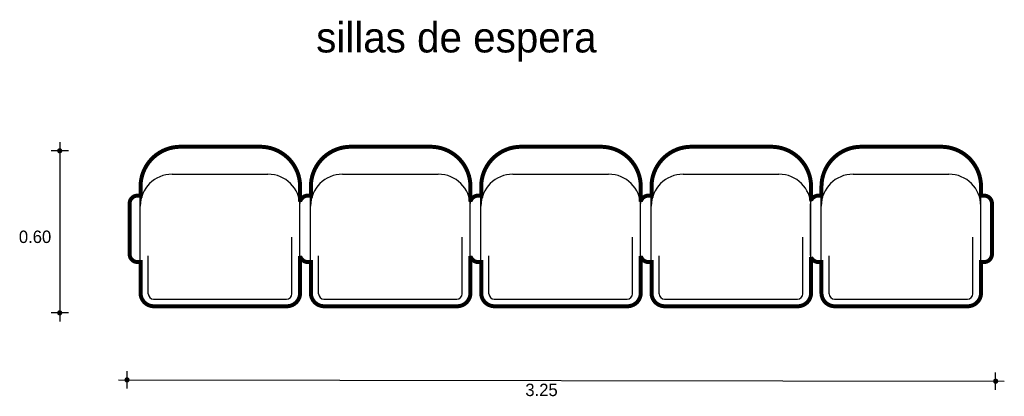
# Model space of a CAD drawing. Extents: x -0.46 to 3.24, y -1.66 to -0.24.
import ezdxf

# ---------------------------------------------------------------- set-up
doc = ezdxf.new("R2010")
doc.units = 0
doc.header["$MEASUREMENT"] = 0
for name, color, linetype in [('BORDE', 2, 'CONTINUOUS'), ('COTAS', 6, 'CONTINUOUS'), ('DIBUJO', 5, 'CONTINUOUS'), ('TEXTO', 4, 'CONTINUOUS')]:
    doc.layers.add(name, color=color, linetype=linetype)

msp = doc.modelspace()

# ---------------------------------------------------------------- linework, layer by layer
at = {"layer": 'BORDE', "const_width": 0.015}
msp.add_lwpolyline([(-0.0028, -1.1532), (-0.0139, -1.1532), (-0.0028, -1.1532), (-0.0028, -1.2694, 0.414214), (0.0472, -1.3194), (0.5472, -1.3194, 0.414214), (0.5972, -1.2694), (0.5972, -1.1301, 0.347328), (0.6264, -1.1532), (0.6376, -1.1532), (0.6376, -1.2694, 0.414214), (0.6876, -1.3194), (1.1876, -1.3194, 0.414214), (1.2376, -1.2694), (1.2376, -1.1301, 0.347327), (1.2668, -1.1532), (1.278, -1.1532), (1.278, -1.2694, 0.414214), (1.328, -1.3194), (1.828, -1.3194, 0.414214), (1.878, -1.2694), (1.878, -1.1301, 0.347327), (1.9072, -1.1532), (1.9184, -1.1532), (1.9184, -1.2694, 0.414214), (1.9684, -1.3194), (2.4684, -1.3194, 0.414214), (2.5184, -1.2694), (2.5184, -1.1345, 0.305253), (2.5462, -1.1532), (2.5574, -1.1532), (2.5574, -1.2694, 0.414214), (2.6074, -1.3194), (3.1074, -1.3194, 0.414214), (3.1574, -1.2694), (3.1574, -1.1532), (3.1686, -1.1532, 0.414214), (3.1986, -1.1232), (3.1986, -0.9332, 0.414214), (3.1686, -0.9032), (3.1574, -0.9032), (3.1574, -0.8694, 0.414214), (3.0074, -0.7194), (2.7074, -0.7194, 0.414214), (2.5574, -0.8694), (2.5574, -0.9032), (2.5462, -0.9032, 0.305253), (2.5184, -0.9219), (2.5184, -0.8694, 0.414214), (2.3684, -0.7194), (2.0684, -0.7194, 0.414214), (1.9184, -0.8694), (1.9184, -0.9032), (1.9072, -0.9032, 0.347327), (1.878, -0.9262), (1.878, -0.8694, 0.414214), (1.728, -0.7194), (1.428, -0.7194, 0.414214), (1.278, -0.8694), (1.278, -0.9032), (1.2668, -0.9032, 0.347327), (1.2376, -0.9262), (1.2376, -0.8694, 0.414214), (1.0876, -0.7194), (0.7876, -0.7194, 0.414214), (0.6376, -0.8694), (0.6376, -0.9032), (0.6264, -0.9032, 0.347328), (0.5972, -0.9262), (0.5972, -0.8694, 0.414214), (0.4472, -0.7194), (0.1472, -0.7194, 0.414214), (-0.0028, -0.8694), (-0.0028, -0.9032), (-0.0139, -0.9032, 0.414214), (-0.0439, -0.9332), (-0.0439, -1.1232, 0.414214), (-0.0139, -1.1532)], format="xyb", dxfattribs=at)
at = {"layer": 'COTAS'}
for p, q in [((-0.3066, -0.7022), (-0.3066, -1.3769)), ((-0.2742, -0.7347), (-0.3391, -0.7347)), ((-0.2742, -1.3444), (-0.3391, -1.3444)), ((-0.0536, -1.629), (-0.0536, -1.5641)), ((3.2124, -1.6339), (3.2124, -1.5689)), ((-0.0861, -1.5965), (3.2449, -1.6014))]:
    msp.add_line(p, q, dxfattribs=at)
at = {"layer": 'COTAS', "const_width": 0.00974}
for points in [[(-0.3115, -0.7347, 1), (-0.3018, -0.7347, 1)], [(-0.3115, -1.3444, 1), (-0.3018, -1.3444, 1)], [(-0.0585, -1.5965, 1), (-0.0488, -1.5965, 1)], [(3.2076, -1.6014, 1), (3.2173, -1.6014, 1)]]:
    msp.add_lwpolyline(points, format="xyb", close=True, dxfattribs=at)
at = {"layer": 'DIBUJO'}
for p, q in [((0.1463, -0.7226), (0.4463, -0.7226)), ((0.7867, -0.7226), (1.0867, -0.7226)), ((1.4271, -0.7226), (1.7271, -0.7226)), ((2.0675, -0.7226), (2.3675, -0.7226)), ((2.7065, -0.7226), (3.0065, -0.7226)), ((0.1163, -0.8226), (0.4763, -0.8226)), ((0.7567, -0.8226), (1.1167, -0.8226)), ((1.3971, -0.8226), (1.7571, -0.8226)), ((2.0375, -0.8226), (2.3975, -0.8226)), ((2.6765, -0.8226), (3.0365, -0.8226)), ((-0.0037, -1.2726), (-0.0037, -0.8726)), ((0.5963, -1.2726), (0.5963, -0.8726)), ((0.6367, -1.2726), (0.6367, -0.8726)), ((1.2367, -1.2726), (1.2367, -0.8726)), ((1.2771, -1.2726), (1.2771, -0.8726)), ((1.8771, -1.2726), (1.8771, -0.8726)), ((1.9175, -1.2726), (1.9175, -0.8726)), ((2.5175, -1.2726), (2.5175, -0.8726)), ((2.5565, -1.2726), (2.5565, -0.8726)), ((3.1565, -1.2726), (3.1565, -0.8726)), ((-0.0149, -0.9064), (-0.0037, -0.9064)), ((0.6255, -0.9064), (0.6367, -0.9064)), ((1.2659, -0.9064), (1.2771, -0.9064)), ((1.9063, -0.9064), (1.9175, -0.9064)), ((2.5453, -0.9064), (2.5565, -0.9064)), ((3.1677, -0.9064), (3.1565, -0.9064)), ((-0.0449, -0.9364), (-0.0449, -1.1264)), ((0.5955, -0.9364), (0.5955, -1.1264)), ((1.2359, -0.9364), (1.2359, -1.1264)), ((1.8763, -0.9364), (1.8763, -1.1264)), ((2.5153, -0.9364), (2.5153, -1.1264)), ((3.1977, -0.9364), (3.1977, -1.1264)), ((0.5663, -1.2726), (0.5663, -1.0601)), ((1.2067, -1.2726), (1.2067, -1.0601)), ((1.8471, -1.2726), (1.8471, -1.0601)), ((2.4875, -1.2726), (2.4875, -1.0601)), ((3.1265, -1.2726), (3.1265, -1.0601)), ((0.0263, -1.2726), (0.0263, -1.1296)), ((0.6667, -1.2726), (0.6667, -1.1296)), ((1.3071, -1.2726), (1.3071, -1.1296)), ((1.9475, -1.2726), (1.9475, -1.1296)), ((2.5865, -1.2726), (2.5865, -1.1296)), ((-0.0149, -1.1564), (-0.0037, -1.1564)), ((-0.0149, -1.1564), (-0.0037, -1.1564)), ((0.6255, -1.1564), (0.6367, -1.1564)), ((0.6255, -1.1564), (0.6367, -1.1564)), ((1.2659, -1.1564), (1.2771, -1.1564)), ((1.2659, -1.1564), (1.2771, -1.1564)), ((1.9063, -1.1564), (1.9175, -1.1564)), ((1.9063, -1.1564), (1.9175, -1.1564)), ((2.5453, -1.1564), (2.5565, -1.1564)), ((2.5453, -1.1564), (2.5565, -1.1564)), ((3.1677, -1.1564), (3.1565, -1.1564)), ((3.1677, -1.1564), (3.1565, -1.1564)), ((0.0463, -1.2926), (0.5463, -1.2926)), ((0.6867, -1.2926), (1.1867, -1.2926)), ((1.3271, -1.2926), (1.8271, -1.2926)), ((1.9675, -1.2926), (2.4675, -1.2926)), ((2.6065, -1.2926), (3.1065, -1.2926)), ((0.0463, -1.3226), (0.5463, -1.3226)), ((0.6867, -1.3226), (1.1867, -1.3226)), ((1.3271, -1.3226), (1.8271, -1.3226)), ((1.9675, -1.3226), (2.4675, -1.3226)), ((2.6065, -1.3226), (3.1065, -1.3226))]:
    msp.add_line(p, q, dxfattribs=at)
for centre, radius, start, end in [((0.1463, -0.8726), 0.15, 90, 180), ((0.4463, -0.8726), 0.15, 0, 90), ((0.7867, -0.8726), 0.15, 90, 180), ((1.0867, -0.8726), 0.15, 0, 90), ((1.4271, -0.8726), 0.15, 90, 180), ((1.7271, -0.8726), 0.15, 0, 90), ((2.0675, -0.8726), 0.15, 90, 180), ((2.3675, -0.8726), 0.15, 0, 90), ((2.7065, -0.8726), 0.15, 90, 180), ((3.0065, -0.8726), 0.15, 0, 90), ((0.1163, -0.9426), 0.12, 90, 180), ((0.4763, -0.9426), 0.12, 0, 90), ((0.7567, -0.9426), 0.12, 90, 180), ((1.1167, -0.9426), 0.12, 0, 90), ((1.3971, -0.9426), 0.12, 90, 180), ((1.7571, -0.9426), 0.12, 0, 90), ((2.0375, -0.9426), 0.12, 90, 180), ((2.3975, -0.9426), 0.12, 0, 90), ((2.6765, -0.9426), 0.12, 90, 180), ((3.0365, -0.9426), 0.12, 0, 90), ((-0.0149, -0.9364), 0.03, 90, 180), ((0.6255, -0.9364), 0.03, 90, 180), ((1.2659, -0.9364), 0.03, 90, 180), ((1.9063, -0.9364), 0.03, 90, 180), ((2.5453, -0.9364), 0.03, 90, 180), ((3.1677, -0.9364), 0.03, 0, 90), ((-0.0149, -1.1264), 0.03, 180, 270), ((0.6255, -1.1264), 0.03, 180, 270), ((1.2659, -1.1264), 0.03, 180, 270), ((1.9063, -1.1264), 0.03, 180, 270), ((2.5453, -1.1264), 0.03, 180, 270), ((3.1677, -1.1264), 0.03, 270, 0), ((0.0463, -1.2726), 0.05, 180, 270), ((0.0463, -1.2726), 0.02, 180, 270), ((0.5463, -1.2726), 0.02, 270, 0), ((0.5463, -1.2726), 0.05, 270, 0), ((0.6867, -1.2726), 0.05, 180, 270), ((0.6867, -1.2726), 0.02, 180, 270), ((1.1867, -1.2726), 0.05, 270, 0), ((1.1867, -1.2726), 0.02, 270, 0), ((1.3271, -1.2726), 0.05, 180, 270), ((1.3271, -1.2726), 0.02, 180, 270), ((1.8271, -1.2726), 0.05, 270, 0), ((1.8271, -1.2726), 0.02, 270, 0), ((1.9675, -1.2726), 0.05, 180, 270), ((1.9675, -1.2726), 0.02, 180, 270), ((2.4675, -1.2726), 0.02, 270, 0), ((2.4675, -1.2726), 0.05, 270, 0), ((2.6065, -1.2726), 0.05, 180, 270), ((2.6065, -1.2726), 0.02, 180, 270), ((3.1065, -1.2726), 0.02, 270, 0), ((3.1065, -1.2726), 0.05, 270, 0)]:
    msp.add_arc(centre, radius, start, end, dxfattribs=at)

# ---------------------------------------------------------------- texts
at = {"layer": 'COTAS'}
for s, p in [('0.60', (-0.4603, -1.0815)), ('3.25', (1.444, -1.6574))]:
    msp.add_text(s, height=0.04675, dxfattribs=at).set_placement(p)
at = {"layer": 'TEXTO'}
msp.add_text('sillas de espera', height=0.113495, dxfattribs=at).set_placement((0.6575, -0.3647))

doc.saveas('drawing.dxf')
